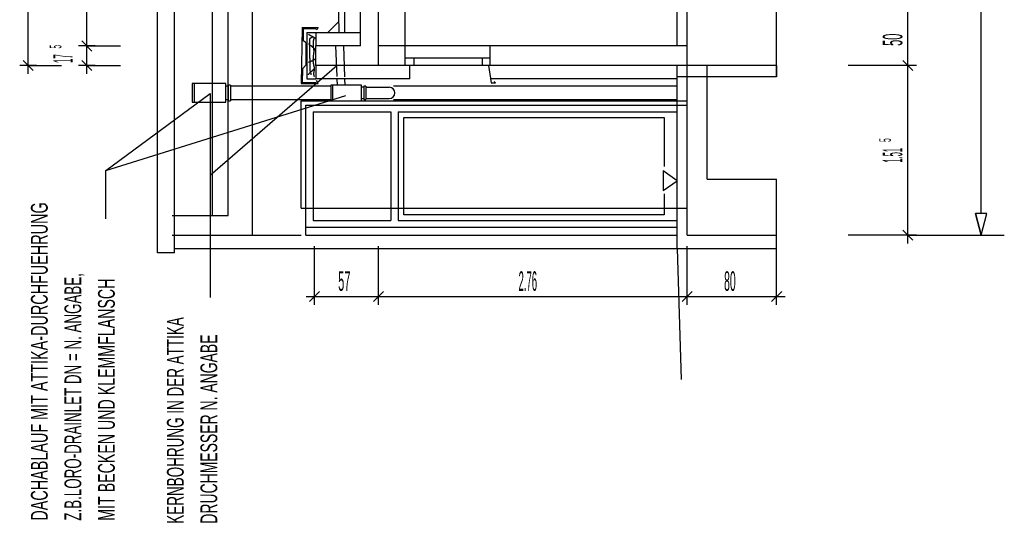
# Model space of a CAD drawing. Extents: x -0.6 to 1.54, y -0.37 to 1.17.
# Tile 74 of 79: x 0.77 to 0.95, y 0.27 to 0.36. Entities that reach past the tile are written whole.
import ezdxf

# ---------------------------------------------------------------- set-up
doc = ezdxf.new("R2010")
doc.units = 0
doc.linetypes.add('KCONTINUOUS', pattern=[0])
doc.layers.add('W01_---', color=7, linetype='CONTINUOUS')

msp = doc.modelspace()

# ---------------------------------------------------------------- linework, layer by layer
at = {"layer": 'W01_---', "color": 7, "linetype": 'KCONTINUOUS'}
for p, q in [((0.79726, 0.31973), (0.79726, 0.47783)), ((0.80031, 0.31973), (0.80031, 0.47783)), ((0.80709, 0.32643), (0.80709, 0.47783)), ((0.80989, 0.32643), (0.80989, 0.47783)), ((0.81429, 0.32293), (0.81429, 0.47783)), ((0.77413, 0.35323), (0.77413, 0.47543)), ((0.83679, 0.35323), (0.83679, 0.47543)), ((0.89199, 0.35323), (0.89199, 0.47543)), ((0.78463, 0.35673), (0.78463, 0.47193)), ((0.83359, 0.35673), (0.83359, 0.47193)), ((0.94456, 0.32679), (0.94456, 0.47154)), ((0.82975, 0.35913), (0.82819, 0.46953)), ((0.83079, 0.35913), (0.83079, 0.46953)), ((0.84159, 0.35673), (0.84159, 0.40943)), ((0.89019, 0.35673), (0.89019, 0.40943)), ((0.90799, 0.35323), (0.90799, 0.36323)), ((0.90799, 0.35323), (0.90799, 0.36323)), ((0.93147, 0.35323), (0.93147, 0.36323)), ((0.82772, 0.35913), (0.82972, 0.36113)), ((0.82314, 0.36003), (0.82296, 0.35003)), ((0.82314, 0.36003), (0.82569, 0.36003)), ((0.82333, 0.35983), (0.8233, 0.35771)), ((0.82333, 0.35983), (0.82559, 0.35983)), ((0.82603, 0.36003), (0.82563, 0.35964)), ((0.82569, 0.36003), (0.82603, 0.36003)), ((0.78553, 0.35583), (0.78373, 0.35763)), ((0.78463, 0.35523), (0.78463, 0.35823)), ((0.8238, 0.35727), (0.8233, 0.35771)), ((0.82399, 0.35913), (0.82399, 0.35083)), ((0.82399, 0.35913), (0.82559, 0.35913)), ((0.82436, 0.35874), (0.82436, 0.35877)), ((0.82439, 0.35874), (0.82436, 0.35874)), ((0.82441, 0.35872), (0.82439, 0.35874)), ((0.82447, 0.35869), (0.82441, 0.35872)), ((0.82452, 0.35869), (0.82447, 0.35869)), ((0.82454, 0.35864), (0.82452, 0.35869)), ((0.82452, 0.35799), (0.82454, 0.35801)), ((0.82452, 0.35794), (0.82452, 0.35799)), ((0.82452, 0.35789), (0.82452, 0.35794)), ((0.82452, 0.35783), (0.82452, 0.35789)), ((0.82452, 0.35781), (0.82452, 0.35783)), ((0.82452, 0.35778), (0.82452, 0.35781)), ((0.82452, 0.3577), (0.82452, 0.35778)), ((0.82452, 0.3576), (0.82452, 0.3577)), ((0.82452, 0.3575), (0.82452, 0.3576)), ((0.82452, 0.35729), (0.82452, 0.3575)), ((0.8246, 0.35861), (0.82454, 0.35864)), ((0.82454, 0.35801), (0.82457, 0.35807)), ((0.82457, 0.35809), (0.8246, 0.35812)), ((0.82457, 0.35807), (0.82457, 0.35809)), ((0.82465, 0.35859), (0.8246, 0.35861)), ((0.8246, 0.35812), (0.8246, 0.35814)), ((0.8246, 0.35814), (0.82462, 0.35814)), ((0.82462, 0.35814), (0.82462, 0.35817)), ((0.82462, 0.35817), (0.82465, 0.35817)), ((0.82467, 0.35856), (0.82465, 0.35859)), ((0.82465, 0.35817), (0.82465, 0.3582)), ((0.82465, 0.3582), (0.82467, 0.3582)), ((0.8247, 0.35853), (0.82467, 0.35856)), ((0.82467, 0.3582), (0.8247, 0.3582)), ((0.82475, 0.35851), (0.8247, 0.35853)), ((0.8247, 0.3582), (0.82473, 0.35822)), ((0.82473, 0.35822), (0.82475, 0.35822)), ((0.8248, 0.35848), (0.82475, 0.35851)), ((0.82475, 0.35822), (0.82478, 0.35825)), ((0.82478, 0.35825), (0.82483, 0.35825)), ((0.82486, 0.35846), (0.8248, 0.35848)), ((0.82483, 0.35825), (0.82486, 0.35827)), ((0.82488, 0.35843), (0.82486, 0.35846)), ((0.82486, 0.35827), (0.82488, 0.35827)), ((0.82491, 0.3584), (0.82488, 0.35843)), ((0.82488, 0.35827), (0.82491, 0.35827)), ((0.82493, 0.3584), (0.82491, 0.3584)), ((0.82491, 0.35827), (0.82491, 0.3583)), ((0.82491, 0.3583), (0.82493, 0.3583)), ((0.82498, 0.3584), (0.82493, 0.3584)), ((0.82501, 0.35838), (0.82498, 0.3584)), ((0.82504, 0.35835), (0.82501, 0.35838)), ((0.82506, 0.35835), (0.82504, 0.35835)), ((0.82509, 0.35835), (0.82506, 0.35835)), ((0.82509, 0.35833), (0.82509, 0.35835)), ((0.82511, 0.35833), (0.82509, 0.35833)), ((0.82514, 0.35833), (0.82511, 0.35833)), ((0.82514, 0.3583), (0.82514, 0.35833)), ((0.82517, 0.3583), (0.82514, 0.3583)), ((0.82517, 0.35827), (0.82517, 0.3583)), ((0.82519, 0.35827), (0.82517, 0.35827)), ((0.82522, 0.35827), (0.82519, 0.35827)), ((0.82519, 0.35773), (0.82522, 0.35778)), ((0.82519, 0.35768), (0.82519, 0.35773)), ((0.82519, 0.35765), (0.82519, 0.35768)), ((0.82519, 0.35763), (0.82519, 0.35765)), ((0.82519, 0.3576), (0.82519, 0.35763)), ((0.82519, 0.35757), (0.82519, 0.3576)), ((0.82519, 0.35755), (0.82519, 0.35757)), ((0.82519, 0.35752), (0.82519, 0.35755)), ((0.82519, 0.35747), (0.82519, 0.35752)), ((0.82519, 0.35742), (0.82519, 0.35747)), ((0.82522, 0.35825), (0.82522, 0.35827)), ((0.82524, 0.35825), (0.82522, 0.35825)), ((0.82522, 0.35778), (0.82524, 0.35786)), ((0.82527, 0.35822), (0.82524, 0.35825)), ((0.82524, 0.35794), (0.8253, 0.35801)), ((0.82524, 0.35786), (0.82524, 0.35794)), ((0.8253, 0.3582), (0.82527, 0.35822)), ((0.8253, 0.35827), (0.8253, 0.3583)), ((0.8253, 0.35825), (0.8253, 0.35827)), ((0.8253, 0.35822), (0.8253, 0.35825)), ((0.8253, 0.35814), (0.8253, 0.35822)), ((0.82532, 0.3582), (0.8253, 0.3582)), ((0.8253, 0.35809), (0.8253, 0.35814)), ((0.8253, 0.35801), (0.8253, 0.35809)), ((0.82535, 0.3582), (0.82532, 0.3582)), ((0.82535, 0.35817), (0.82535, 0.3582)), ((0.82537, 0.35817), (0.82535, 0.35817)), ((0.8254, 0.35814), (0.82537, 0.35817)), ((0.82543, 0.35812), (0.8254, 0.35814)), ((0.82545, 0.35812), (0.82543, 0.35812)), ((0.82545, 0.35809), (0.82545, 0.35812)), ((0.8255, 0.35809), (0.82545, 0.35809)), ((0.8255, 0.35807), (0.8255, 0.35809)), ((0.8255, 0.35804), (0.8255, 0.35807)), ((0.82559, 0.35913), (0.82559, 0.35673)), ((0.82559, 0.35913), (0.83359, 0.35913)), ((0.78613, 0.35673), (0.78313, 0.35673)), ((0.78463, 0.35323), (0.78463, 0.35673)), ((0.78463, 0.35673), (0.79063, 0.35673)), ((0.8238, 0.35727), (0.8238, 0.35331)), ((0.82436, 0.35718), (0.82434, 0.35718)), ((0.82436, 0.35716), (0.82436, 0.35718)), ((0.82439, 0.35716), (0.82436, 0.35716)), ((0.82439, 0.35713), (0.82439, 0.35716)), ((0.82439, 0.35711), (0.82439, 0.35713)), ((0.82439, 0.35708), (0.82439, 0.35711)), ((0.82441, 0.35705), (0.82439, 0.35708)), ((0.82441, 0.35703), (0.82441, 0.35705)), ((0.82444, 0.357), (0.82441, 0.35703)), ((0.82444, 0.35698), (0.82444, 0.357)), ((0.82444, 0.35695), (0.82444, 0.35698)), ((0.82444, 0.35692), (0.82444, 0.35695)), ((0.82447, 0.3569), (0.82444, 0.35692)), ((0.82449, 0.35687), (0.82447, 0.3569)), ((0.82449, 0.35685), (0.82449, 0.35687)), ((0.82452, 0.35685), (0.82449, 0.35685)), ((0.82452, 0.35716), (0.82452, 0.35729)), ((0.82452, 0.35698), (0.82452, 0.35716)), ((0.82452, 0.35685), (0.82452, 0.35698)), ((0.82452, 0.35669), (0.82452, 0.35685)), ((0.82452, 0.35682), (0.82452, 0.35685)), ((0.82454, 0.35682), (0.82452, 0.35682)), ((0.82454, 0.35661), (0.82452, 0.35669)), ((0.82457, 0.35682), (0.82454, 0.35682)), ((0.82454, 0.35653), (0.82454, 0.35661)), ((0.82454, 0.35651), (0.82454, 0.35653)), ((0.82454, 0.35643), (0.82454, 0.35651)), ((0.82454, 0.35638), (0.82454, 0.35643)), ((0.82454, 0.35633), (0.82454, 0.35638)), ((0.82454, 0.3563), (0.82454, 0.35633)), ((0.82454, 0.35625), (0.82454, 0.3563)), ((0.82454, 0.3562), (0.82454, 0.35625)), ((0.82454, 0.35615), (0.82454, 0.3562)), ((0.82454, 0.35612), (0.82454, 0.35615)), ((0.82454, 0.35609), (0.82454, 0.35612)), ((0.82454, 0.35604), (0.82454, 0.35609)), ((0.82454, 0.35599), (0.82454, 0.35604)), ((0.82454, 0.35594), (0.82454, 0.35599)), ((0.82454, 0.35589), (0.82454, 0.35594)), ((0.82454, 0.35583), (0.82454, 0.35589)), ((0.82454, 0.35578), (0.82454, 0.35583)), ((0.82454, 0.35573), (0.82454, 0.35578)), ((0.82454, 0.35568), (0.82454, 0.35573)), ((0.82454, 0.35563), (0.82454, 0.35568)), ((0.8246, 0.3568), (0.82457, 0.35682)), ((0.82462, 0.3568), (0.8246, 0.3568)), ((0.82465, 0.3568), (0.82462, 0.3568)), ((0.82467, 0.35677), (0.82465, 0.3568)), ((0.8247, 0.35674), (0.82467, 0.35677)), ((0.82473, 0.35674), (0.8247, 0.35674)), ((0.82475, 0.35672), (0.82473, 0.35674)), ((0.8248, 0.35669), (0.82475, 0.35672)), ((0.82486, 0.35667), (0.8248, 0.35669)), ((0.82491, 0.35664), (0.82486, 0.35667)), ((0.82493, 0.35661), (0.82491, 0.35664)), ((0.82496, 0.35656), (0.82493, 0.35661)), ((0.82498, 0.35653), (0.82496, 0.35656)), ((0.82504, 0.35648), (0.82498, 0.35653)), ((0.82509, 0.35646), (0.82504, 0.35648)), ((0.82514, 0.35643), (0.82509, 0.35646)), ((0.82517, 0.3564), (0.82514, 0.35643)), ((0.82524, 0.35635), (0.82517, 0.3564)), ((0.82519, 0.35739), (0.82519, 0.35742)), ((0.82519, 0.35734), (0.82519, 0.35739)), ((0.82519, 0.35731), (0.82519, 0.35734)), ((0.82519, 0.35729), (0.82519, 0.35731)), ((0.82519, 0.35726), (0.82519, 0.35729)), ((0.82519, 0.35724), (0.82519, 0.35726)), ((0.82519, 0.35721), (0.82519, 0.35724)), ((0.82519, 0.35718), (0.82519, 0.35721)), ((0.82519, 0.35716), (0.82519, 0.35718)), ((0.82519, 0.35713), (0.82519, 0.35716)), ((0.82519, 0.35711), (0.82519, 0.35713)), ((0.82519, 0.35708), (0.82519, 0.35711)), ((0.82519, 0.35705), (0.82519, 0.35708)), ((0.82519, 0.357), (0.82519, 0.35705)), ((0.82519, 0.35695), (0.82519, 0.357)), ((0.82519, 0.35692), (0.82519, 0.35695)), ((0.82519, 0.3569), (0.82519, 0.35692)), ((0.82519, 0.35687), (0.82519, 0.3569)), ((0.82519, 0.35685), (0.82519, 0.35687)), ((0.82519, 0.35682), (0.82519, 0.35685)), ((0.82519, 0.35677), (0.82519, 0.35682)), ((0.82519, 0.35672), (0.82519, 0.35677)), ((0.82519, 0.35664), (0.82519, 0.35672)), ((0.82519, 0.35659), (0.82519, 0.35664)), ((0.82519, 0.35651), (0.82519, 0.35659)), ((0.82519, 0.3564), (0.82519, 0.35651)), ((0.82522, 0.35633), (0.82519, 0.3564)), ((0.82522, 0.3562), (0.82522, 0.35633)), ((0.82522, 0.35612), (0.82522, 0.3562)), ((0.82524, 0.35602), (0.82522, 0.35612)), ((0.8253, 0.35627), (0.82524, 0.35635)), ((0.82524, 0.35604), (0.8254, 0.35607)), ((0.82524, 0.35602), (0.82524, 0.35604)), ((0.82524, 0.35596), (0.82524, 0.35602)), ((0.82527, 0.35589), (0.82524, 0.35596)), ((0.82527, 0.35586), (0.82527, 0.35589)), ((0.82527, 0.35578), (0.82527, 0.35586)), ((0.82527, 0.35576), (0.82527, 0.35578)), ((0.82527, 0.3557), (0.82527, 0.35576)), ((0.82527, 0.35565), (0.82527, 0.3557)), ((0.82532, 0.3562), (0.8253, 0.35627)), ((0.82535, 0.35617), (0.82532, 0.3562)), ((0.82537, 0.35612), (0.82535, 0.35617)), ((0.8254, 0.35607), (0.82537, 0.35612)), ((0.83359, 0.35673), (0.82559, 0.35673)), ((0.82559, 0.35323), (0.82559, 0.35673)), ((0.82559, 0.35323), (0.82559, 0.35673)), ((0.82938, 0.35125), (0.82919, 0.35673)), ((0.83079, 0.35119), (0.8306, 0.35673)), ((0.84159, 0.35673), (0.83679, 0.35673)), ((0.84159, 0.35323), (0.84159, 0.35673)), ((0.85679, 0.35673), (0.84159, 0.35673)), ((0.85679, 0.35323), (0.85679, 0.35673)), ((0.89199, 0.35673), (0.85679, 0.35673)), ((0.77503, 0.35233), (0.77323, 0.35413)), ((0.77413, 0.35173), (0.77413, 0.35473)), ((0.78553, 0.35233), (0.78373, 0.35413)), ((0.78463, 0.35173), (0.78463, 0.35473)), ((0.82439, 0.35389), (0.82447, 0.35391)), ((0.82447, 0.35391), (0.82452, 0.35396)), ((0.82452, 0.35396), (0.82457, 0.35399)), ((0.82454, 0.3556), (0.82454, 0.35563)), ((0.82454, 0.35557), (0.82454, 0.3556)), ((0.82454, 0.35555), (0.82454, 0.35557)), ((0.82454, 0.35552), (0.82454, 0.35555)), ((0.82454, 0.35547), (0.82454, 0.35552)), ((0.82454, 0.35542), (0.82454, 0.35547)), ((0.82454, 0.35537), (0.82454, 0.35542)), ((0.82454, 0.35532), (0.82454, 0.35537)), ((0.82454, 0.35521), (0.82454, 0.35532)), ((0.82454, 0.35511), (0.82454, 0.35521)), ((0.82454, 0.35506), (0.82454, 0.35511)), ((0.82454, 0.35503), (0.82454, 0.35506)), ((0.82454, 0.35495), (0.82454, 0.35503)), ((0.82454, 0.35493), (0.82454, 0.35495)), ((0.82454, 0.35485), (0.82454, 0.35493)), ((0.82454, 0.3548), (0.82454, 0.35485)), ((0.82454, 0.35474), (0.82454, 0.3548)), ((0.82454, 0.35472), (0.82454, 0.35474)), ((0.82454, 0.35467), (0.82454, 0.35472)), ((0.82454, 0.35464), (0.82454, 0.35467)), ((0.82454, 0.35459), (0.82454, 0.35464)), ((0.82454, 0.35456), (0.82454, 0.35459)), ((0.82454, 0.35454), (0.82454, 0.35456)), ((0.82454, 0.35448), (0.82454, 0.35454)), ((0.82457, 0.35446), (0.82454, 0.35448)), ((0.82457, 0.35443), (0.82457, 0.35446)), ((0.82457, 0.35438), (0.82457, 0.35443)), ((0.82457, 0.35435), (0.82457, 0.35438)), ((0.82457, 0.3543), (0.82457, 0.35435)), ((0.82457, 0.35428), (0.82457, 0.3543)), ((0.82457, 0.35423), (0.82457, 0.35428)), ((0.82457, 0.3542), (0.82457, 0.35423)), ((0.82457, 0.35417), (0.82457, 0.3542)), ((0.82457, 0.35412), (0.82457, 0.35417)), ((0.82457, 0.35407), (0.82457, 0.35412)), ((0.82457, 0.35402), (0.82457, 0.35407)), ((0.82457, 0.35396), (0.82457, 0.35402)), ((0.82457, 0.35399), (0.8246, 0.35399)), ((0.82457, 0.35394), (0.82457, 0.35396)), ((0.82457, 0.35391), (0.82457, 0.35394)), ((0.82457, 0.35386), (0.82457, 0.35391)), ((0.8246, 0.35399), (0.82462, 0.35402)), ((0.82462, 0.35402), (0.82465, 0.35402)), ((0.82465, 0.35402), (0.82465, 0.35404)), ((0.82465, 0.35404), (0.82467, 0.35404)), ((0.82467, 0.35404), (0.8247, 0.35404)), ((0.8247, 0.35404), (0.82475, 0.35404)), ((0.82475, 0.35404), (0.82478, 0.35407)), ((0.82478, 0.35407), (0.8248, 0.35407)), ((0.8248, 0.35407), (0.82483, 0.35407)), ((0.82483, 0.35407), (0.82486, 0.35407)), ((0.82486, 0.35407), (0.82488, 0.35407)), ((0.82488, 0.35407), (0.82491, 0.3541)), ((0.82491, 0.3541), (0.82493, 0.3541)), ((0.82493, 0.3541), (0.82496, 0.3541)), ((0.82496, 0.3541), (0.82498, 0.3541)), ((0.82498, 0.3541), (0.82501, 0.3541)), ((0.82501, 0.3541), (0.82501, 0.35412)), ((0.82501, 0.35412), (0.82504, 0.35412)), ((0.82504, 0.35412), (0.82506, 0.35412)), ((0.82506, 0.35412), (0.82509, 0.35412)), ((0.82509, 0.35415), (0.82511, 0.35417)), ((0.82509, 0.35412), (0.82509, 0.35415)), ((0.82511, 0.35433), (0.82514, 0.35438)), ((0.82511, 0.3543), (0.82511, 0.35433)), ((0.82511, 0.35428), (0.82511, 0.3543)), ((0.82511, 0.35425), (0.82511, 0.35428)), ((0.82511, 0.3542), (0.82511, 0.35425)), ((0.82511, 0.35417), (0.82511, 0.3542)), ((0.82511, 0.35412), (0.82511, 0.35417)), ((0.82511, 0.35417), (0.82514, 0.35417)), ((0.82511, 0.35407), (0.82511, 0.35412)), ((0.82511, 0.35399), (0.82511, 0.35407)), ((0.82511, 0.35394), (0.82511, 0.35399)), ((0.82514, 0.35389), (0.82511, 0.35394)), ((0.82514, 0.35441), (0.82517, 0.35443)), ((0.82514, 0.35438), (0.82514, 0.35441)), ((0.82514, 0.35417), (0.82522, 0.35423)), ((0.82517, 0.35459), (0.82519, 0.35467)), ((0.82517, 0.35456), (0.82517, 0.35459)), ((0.82517, 0.35451), (0.82517, 0.35456)), ((0.82517, 0.35448), (0.82517, 0.35451)), ((0.82517, 0.35446), (0.82517, 0.35448)), ((0.82517, 0.35443), (0.82517, 0.35446)), ((0.82519, 0.35508), (0.82524, 0.35519)), ((0.82519, 0.35498), (0.82519, 0.35508)), ((0.82519, 0.35487), (0.82519, 0.35498)), ((0.82519, 0.3548), (0.82519, 0.35487)), ((0.82519, 0.35472), (0.82519, 0.3548)), ((0.82519, 0.35467), (0.82519, 0.35472)), ((0.82522, 0.35423), (0.82527, 0.35425)), ((0.82524, 0.35555), (0.82527, 0.35557)), ((0.82524, 0.3555), (0.82524, 0.35555)), ((0.82524, 0.35544), (0.82524, 0.3555)), ((0.82524, 0.35537), (0.82524, 0.35544)), ((0.82524, 0.35532), (0.82524, 0.35537)), ((0.82524, 0.35526), (0.82524, 0.35532)), ((0.82524, 0.35519), (0.82524, 0.35526)), ((0.82527, 0.35563), (0.82527, 0.35565)), ((0.82527, 0.35557), (0.82527, 0.35563)), ((0.82527, 0.35425), (0.8253, 0.3543)), ((0.8253, 0.3543), (0.82535, 0.35433)), ((0.82535, 0.35433), (0.82537, 0.35435)), ((0.82537, 0.35435), (0.82537, 0.35438)), ((0.82537, 0.35438), (0.8254, 0.35438)), ((0.8254, 0.35441), (0.8254, 0.35443)), ((0.8254, 0.35438), (0.8254, 0.35441)), ((0.85679, 0.35453), (0.84159, 0.35453)), ((0.84319, 0.35323), (0.84319, 0.35453)), ((0.85539, 0.35323), (0.85539, 0.35453)), ((0.93237, 0.35233), (0.93057, 0.35413)), ((0.93147, 0.35173), (0.93147, 0.35473)), ((0.77563, 0.35323), (0.77263, 0.35323)), ((0.77413, 0.35323), (0.78013, 0.35323)), ((0.78613, 0.35323), (0.78313, 0.35323)), ((0.78463, 0.35323), (0.79063, 0.35323)), ((0.80669, 0.33366), (0.82932, 0.35323)), ((0.82321, 0.35262), (0.82317, 0.35023)), ((0.8238, 0.35331), (0.82321, 0.35262)), ((0.82428, 0.35383), (0.82428, 0.35386)), ((0.82428, 0.35386), (0.82434, 0.35386)), ((0.82434, 0.35386), (0.82439, 0.35389)), ((0.82457, 0.35383), (0.82457, 0.35386)), ((0.82457, 0.35381), (0.82457, 0.35383)), ((0.82457, 0.35376), (0.82457, 0.35381)), ((0.82457, 0.35371), (0.82457, 0.35376)), ((0.82457, 0.35363), (0.82457, 0.35371)), ((0.82457, 0.35352), (0.82457, 0.35363)), ((0.82457, 0.35345), (0.82457, 0.35352)), ((0.82457, 0.35337), (0.82457, 0.35345)), ((0.82457, 0.35332), (0.82457, 0.35337)), ((0.82457, 0.35324), (0.82457, 0.35332)), ((0.82457, 0.35319), (0.82457, 0.35324)), ((0.82457, 0.35313), (0.82457, 0.35319)), ((0.82457, 0.35308), (0.82457, 0.35313)), ((0.82457, 0.35303), (0.82457, 0.35308)), ((0.82457, 0.35298), (0.82457, 0.35303)), ((0.82457, 0.35293), (0.82457, 0.35298)), ((0.82457, 0.35287), (0.82457, 0.35293)), ((0.82457, 0.3528), (0.82457, 0.35287)), ((0.82457, 0.35275), (0.82457, 0.3528)), ((0.82457, 0.35269), (0.82457, 0.35275)), ((0.82457, 0.35262), (0.82457, 0.35269)), ((0.8246, 0.35251), (0.82457, 0.35262)), ((0.8246, 0.35243), (0.8246, 0.35251)), ((0.8246, 0.35238), (0.8246, 0.35243)), ((0.8246, 0.35233), (0.8246, 0.35238)), ((0.8246, 0.35223), (0.8246, 0.35233)), ((0.82462, 0.3522), (0.8246, 0.35223)), ((0.82462, 0.35212), (0.82462, 0.3522)), ((0.82467, 0.35212), (0.82467, 0.35215)), ((0.82467, 0.35215), (0.8247, 0.35215)), ((0.8247, 0.35215), (0.82473, 0.35215)), ((0.82473, 0.35215), (0.82475, 0.35217)), ((0.82475, 0.35217), (0.82478, 0.35217)), ((0.82478, 0.35217), (0.8248, 0.3522)), ((0.8248, 0.3522), (0.82483, 0.3522)), ((0.82483, 0.3522), (0.82486, 0.35223)), ((0.82486, 0.35223), (0.82488, 0.35225)), ((0.82488, 0.35225), (0.82491, 0.35228)), ((0.82491, 0.35228), (0.82493, 0.3523)), ((0.82493, 0.3523), (0.82496, 0.3523)), ((0.82496, 0.35233), (0.82501, 0.35236)), ((0.82496, 0.3523), (0.82496, 0.35233)), ((0.82501, 0.35236), (0.82504, 0.35236)), ((0.82504, 0.35236), (0.82506, 0.35238)), ((0.82506, 0.35238), (0.82506, 0.35241)), ((0.82506, 0.35241), (0.82509, 0.35241)), ((0.82509, 0.35241), (0.82509, 0.35243)), ((0.82509, 0.35243), (0.82511, 0.35243)), ((0.82511, 0.35246), (0.82514, 0.35249)), ((0.82511, 0.35243), (0.82511, 0.35246)), ((0.82514, 0.35381), (0.82514, 0.35389)), ((0.82514, 0.35373), (0.82514, 0.35381)), ((0.82517, 0.35368), (0.82514, 0.35373)), ((0.82514, 0.35251), (0.82517, 0.35254)), ((0.82514, 0.35249), (0.82514, 0.35251)), ((0.82517, 0.3536), (0.82517, 0.35368)), ((0.82519, 0.35355), (0.82517, 0.3536)), ((0.82517, 0.35254), (0.82519, 0.35256)), ((0.82522, 0.35347), (0.82519, 0.35355)), ((0.82519, 0.35256), (0.82522, 0.35259)), ((0.82522, 0.35342), (0.82522, 0.35347)), ((0.82524, 0.35337), (0.82522, 0.35342)), ((0.82522, 0.35259), (0.82527, 0.35262)), ((0.82524, 0.35332), (0.82524, 0.35337)), ((0.82524, 0.35326), (0.82524, 0.35332)), ((0.82524, 0.35324), (0.82524, 0.35326)), ((0.82527, 0.35319), (0.82524, 0.35324)), ((0.82527, 0.35316), (0.82527, 0.35319)), ((0.82527, 0.35311), (0.82527, 0.35316)), ((0.82527, 0.35308), (0.82527, 0.35311)), ((0.8253, 0.35306), (0.82527, 0.35308)), ((0.82527, 0.35262), (0.8253, 0.35267)), ((0.8253, 0.35303), (0.8253, 0.35306)), ((0.8253, 0.353), (0.8253, 0.35303)), ((0.82532, 0.35295), (0.8253, 0.353)), ((0.8253, 0.35269), (0.82532, 0.35275)), ((0.8253, 0.35267), (0.8253, 0.35269)), ((0.8253, 0.35225), (0.82532, 0.35233)), ((0.8253, 0.35217), (0.8253, 0.35225)), ((0.8253, 0.35212), (0.8253, 0.35217)), ((0.82532, 0.3529), (0.82532, 0.35295)), ((0.82532, 0.35287), (0.82532, 0.3529)), ((0.82532, 0.35282), (0.82532, 0.35287)), ((0.82532, 0.3528), (0.82532, 0.35282)), ((0.82532, 0.3528), (0.82535, 0.35282)), ((0.82532, 0.35277), (0.82532, 0.3528)), ((0.82532, 0.35275), (0.82532, 0.3528)), ((0.82532, 0.35275), (0.82532, 0.35277)), ((0.82532, 0.35272), (0.82532, 0.35275)), ((0.82532, 0.35269), (0.82532, 0.35272)), ((0.82532, 0.35267), (0.82532, 0.35269)), ((0.82532, 0.35262), (0.82532, 0.35267)), ((0.82532, 0.35256), (0.82532, 0.35262)), ((0.82532, 0.35251), (0.82532, 0.35256)), ((0.82532, 0.35241), (0.82532, 0.35251)), ((0.82532, 0.35233), (0.82532, 0.35241)), ((0.82535, 0.35285), (0.82535, 0.35287)), ((0.82535, 0.35282), (0.82535, 0.35285)), ((0.84159, 0.35323), (0.82559, 0.35323)), ((0.82559, 0.35323), (0.82559, 0.35083)), ((0.84239, 0.35323), (0.84159, 0.35323)), ((0.85679, 0.35323), (0.84239, 0.35323)), ((0.84239, 0.35083), (0.84239, 0.35323)), ((0.85647, 0.35323), (0.85691, 0.35013)), ((0.90799, 0.35323), (0.85679, 0.35323)), ((0.89019, 0.32053), (0.89019, 0.35323)), ((0.89199, 0.32293), (0.89199, 0.35323)), ((0.89559, 0.33293), (0.89559, 0.35323)), ((0.90799, 0.35123), (0.90799, 0.35323)), ((0.90799, 0.35323), (0.90799, 0.35123)), ((0.90799, 0.35323), (0.90799, 0.35123)), ((0.9289, 0.35323), (0.92076, 0.35323)), ((0.93147, 0.35323), (0.9289, 0.35323)), ((0.93297, 0.35323), (0.92997, 0.35323)), ((0.93147, 0.32293), (0.93147, 0.35323)), ((0.82399, 0.35083), (0.82559, 0.35083)), ((0.82426, 0.35163), (0.82428, 0.35166)), ((0.82426, 0.3516), (0.82426, 0.35163)), ((0.82426, 0.35158), (0.82426, 0.3516)), ((0.82426, 0.35155), (0.82426, 0.35158)), ((0.82428, 0.35166), (0.82431, 0.35171)), ((0.82431, 0.35171), (0.82436, 0.35176)), ((0.82436, 0.35176), (0.82439, 0.35179)), ((0.82439, 0.35179), (0.82441, 0.35181)), ((0.82441, 0.35181), (0.82447, 0.35186)), ((0.82447, 0.35189), (0.82449, 0.35191)), ((0.82447, 0.35186), (0.82447, 0.35189)), ((0.82449, 0.35191), (0.82454, 0.35197)), ((0.82454, 0.35197), (0.82457, 0.35199)), ((0.82457, 0.35199), (0.8246, 0.35202)), ((0.8246, 0.35202), (0.82462, 0.35204)), ((0.82462, 0.3521), (0.82462, 0.35212)), ((0.82462, 0.35204), (0.82462, 0.3521)), ((0.82462, 0.35204), (0.82465, 0.3521)), ((0.82465, 0.35202), (0.82462, 0.35204)), ((0.82465, 0.3521), (0.82465, 0.35212)), ((0.82465, 0.35212), (0.82467, 0.35212)), ((0.82467, 0.35197), (0.82465, 0.35202)), ((0.8247, 0.35191), (0.82467, 0.35197)), ((0.8247, 0.35189), (0.8247, 0.35191)), ((0.82473, 0.35186), (0.8247, 0.35189)), ((0.82473, 0.35181), (0.82473, 0.35186)), ((0.82473, 0.35176), (0.82473, 0.35181)), ((0.82475, 0.35171), (0.82473, 0.35176)), ((0.82475, 0.35166), (0.82475, 0.35171)), ((0.82475, 0.3516), (0.82475, 0.35166)), ((0.82475, 0.35158), (0.82475, 0.3516)), ((0.82475, 0.35155), (0.82475, 0.35158)), ((0.82524, 0.35197), (0.82527, 0.35204)), ((0.82524, 0.35189), (0.82524, 0.35197)), ((0.82524, 0.35184), (0.82524, 0.35189)), ((0.82524, 0.35181), (0.82524, 0.35184)), ((0.82524, 0.35176), (0.82524, 0.35181)), ((0.82524, 0.35173), (0.82524, 0.35176)), ((0.82524, 0.35168), (0.82524, 0.35173)), ((0.82524, 0.35166), (0.82524, 0.35168)), ((0.82524, 0.3516), (0.82524, 0.35166)), ((0.82527, 0.35158), (0.82524, 0.3516)), ((0.82527, 0.35204), (0.8253, 0.35212)), ((0.82527, 0.3515), (0.82527, 0.35158)), ((0.82527, 0.35147), (0.82527, 0.3515)), ((0.82527, 0.35139), (0.82527, 0.35147)), ((0.82527, 0.35137), (0.82527, 0.35139)), ((0.8253, 0.35134), (0.82527, 0.35137)), ((0.8253, 0.35132), (0.8253, 0.35134)), ((0.82532, 0.35132), (0.8253, 0.35129)), ((0.8253, 0.35129), (0.8253, 0.35132)), ((0.82532, 0.35129), (0.82532, 0.35132)), ((0.84239, 0.35083), (0.82559, 0.35083)), ((0.82601, 0.35003), (0.8257, 0.35054)), ((0.82944, 0.34975), (0.8294, 0.35083)), ((0.83084, 0.34975), (0.8308, 0.35083)), ((0.89019, 0.35083), (0.85681, 0.35083)), ((0.85771, 0.35013), (0.8575, 0.3504)), ((0.90799, 0.35123), (0.89019, 0.35123)), ((0.80949, 0.35002), (0.80349, 0.35002)), ((0.80349, 0.35002), (0.80349, 0.34666)), ((0.8038, 0.35002), (0.8038, 0.34666)), ((0.80949, 0.34666), (0.80949, 0.35002)), ((0.80989, 0.34954), (0.80949, 0.34954)), ((0.81032, 0.34974), (0.80989, 0.34974)), ((0.80989, 0.34974), (0.80989, 0.34694)), ((0.81032, 0.34974), (0.81032, 0.34694)), ((0.82825, 0.34954), (0.81032, 0.34954)), ((0.82296, 0.35003), (0.82601, 0.35003)), ((0.82317, 0.35023), (0.82559, 0.35023)), ((0.83375, 0.34975), (0.82825, 0.34975)), ((0.82825, 0.34975), (0.82825, 0.34695)), ((0.82856, 0.34975), (0.82856, 0.34695)), ((0.83084, 0.34973), (0.83084, 0.34975)), ((0.83375, 0.34695), (0.83375, 0.34975)), ((0.83415, 0.34935), (0.83375, 0.34935)), ((0.83455, 0.34954), (0.83415, 0.34954)), ((0.83415, 0.34954), (0.83415, 0.34714)), ((0.83455, 0.34954), (0.83455, 0.34714)), ((0.83455, 0.34935), (0.83871, 0.34935)), ((0.89019, 0.34954), (0.8395, 0.34954)), ((0.85691, 0.35013), (0.85771, 0.35013)), ((0.78803, 0.33448), (0.80669, 0.34822)), ((0.78803, 0.33448), (0.83094, 0.34788)), ((0.80669, 0.34822), (0.80669, 0.31175)), ((0.80949, 0.34714), (0.80989, 0.34714)), ((0.80989, 0.34694), (0.81032, 0.34694)), ((0.81032, 0.34714), (0.82825, 0.34714)), ((0.82299, 0.32773), (0.82299, 0.34693)), ((0.82299, 0.34693), (0.89199, 0.34693)), ((0.82825, 0.34695), (0.83375, 0.34695)), ((0.83375, 0.34734), (0.83415, 0.34734)), ((0.83415, 0.34714), (0.83455, 0.34714)), ((0.83455, 0.34734), (0.83871, 0.34734)), ((0.83948, 0.34714), (0.89019, 0.34714)), ((0.80349, 0.34666), (0.80949, 0.34666)), ((0.82379, 0.34613), (0.89199, 0.34613)), ((0.82379, 0.32293), (0.82379, 0.34613)), ((0.82509, 0.34493), (0.83902, 0.34493)), ((0.82509, 0.34493), (0.82509, 0.32553)), ((0.83902, 0.34493), (0.83902, 0.32553)), ((0.84032, 0.34493), (0.84032, 0.32553)), ((0.84032, 0.34493), (0.89019, 0.34493)), ((0.84132, 0.32653), (0.84132, 0.34393)), ((0.84132, 0.34393), (0.88789, 0.34393)), ((0.88789, 0.34393), (0.88789, 0.33518)), ((0.78803, 0.32583), (0.78803, 0.33448)), ((0.89019, 0.33265), (0.88769, 0.3344)), ((0.88769, 0.3344), (0.88769, 0.3309)), ((0.89559, 0.33293), (0.90799, 0.33293)), ((0.90799, 0.32053), (0.90799, 0.33293)), ((0.88769, 0.3309), (0.89019, 0.33265)), ((0.88789, 0.33027), (0.88789, 0.32653)), ((0.82299, 0.32773), (0.89199, 0.32773)), ((0.79989, 0.32643), (0.80989, 0.32643)), ((0.88789, 0.32653), (0.84132, 0.32653)), ((0.94559, 0.32679), (0.94352, 0.32679)), ((0.94352, 0.32679), (0.94456, 0.32293)), ((0.94559, 0.32679), (0.94352, 0.32679)), ((0.94352, 0.32679), (0.94456, 0.32293)), ((0.94559, 0.32679), (0.94352, 0.32679)), ((0.94456, 0.32293), (0.94352, 0.32679)), ((0.94456, 0.32293), (0.94559, 0.32679)), ((0.94456, 0.32293), (0.94559, 0.32679)), ((0.94456, 0.32293), (0.94559, 0.32679)), ((0.82379, 0.32433), (0.89019, 0.32433)), ((0.82509, 0.32553), (0.83902, 0.32553)), ((0.84032, 0.32553), (0.89019, 0.32553)), ((0.93147, 0.32143), (0.93147, 0.32443)), ((0.79989, 0.32293), (0.82299, 0.32293)), ((0.82379, 0.32293), (0.89019, 0.32293)), ((0.89199, 0.32293), (0.90799, 0.32293)), ((0.93147, 0.32293), (0.92076, 0.32293)), ((0.93297, 0.32293), (0.92997, 0.32293)), ((0.93237, 0.32203), (0.93057, 0.32383)), ((0.93147, 0.32293), (0.9487, 0.32293)), ((0.80031, 0.32053), (0.89019, 0.32053)), ((0.82535, 0.31195), (0.82535, 0.32097)), ((0.83679, 0.31195), (0.83679, 0.32097)), ((0.89019, 0.32053), (0.89092, 0.29711)), ((0.89019, 0.32053), (0.90799, 0.32053)), ((0.89199, 0.31195), (0.89199, 0.32097)), ((0.90799, 0.31195), (0.90799, 0.32097)), ((0.80031, 0.31973), (0.79726, 0.31973)), ((0.82535, 0.31045), (0.82535, 0.31345)), ((0.83679, 0.31045), (0.83679, 0.31345)), ((0.89199, 0.31045), (0.89199, 0.31345)), ((0.90799, 0.31045), (0.90799, 0.31345)), ((0.82385, 0.31195), (0.82685, 0.31195)), ((0.82445, 0.31105), (0.82625, 0.31285)), ((0.82535, 0.31195), (0.82773, 0.31195)), ((0.82773, 0.31195), (0.83679, 0.31195)), ((0.83529, 0.31195), (0.83829, 0.31195)), ((0.83589, 0.31105), (0.83769, 0.31285)), ((0.83679, 0.31195), (0.85998, 0.31195)), ((0.85998, 0.31195), (0.89199, 0.31195)), ((0.89049, 0.31195), (0.89349, 0.31195)), ((0.89109, 0.31105), (0.89289, 0.31285)), ((0.89199, 0.31195), (0.89672, 0.31195)), ((0.89672, 0.31195), (0.90799, 0.31195)), ((0.90649, 0.31195), (0.90949, 0.31195)), ((0.90709, 0.31105), (0.90889, 0.31285))]:
    msp.add_line(p, q, dxfattribs=at)
msp.add_arc((0.83871, 0.34835), 0.001, 270, 450, dxfattribs=at)

# ---------------------------------------------------------------- texts
at = {"layer": 'W01_---', "color": 7}
for s, height, width, p in [('50', 0.0035, 0.42, (0.93047, 0.35675, 61)), ('5 ', 0.0021, 0.333333, (0.78009, 0.35627, 61)), ('17', 0.0035, 0.3, (0.78213, 0.35369, 61)), ('5 ', 0.0021, 0.333333, (0.92843, 0.33958, 61)), ('1.51', 0.0035, 0.23, (0.93047, 0.33588, 61)), ('DACHABLAUF MIT ATTIKA-DURCHFUEHRUNG', 0.003, 0.6415, (0.77764, 0.27187, 61)), ('Z.B.LORO-DRAINLET DN = N. ANGABE, ', 0.003, 0.595283, (0.78364, 0.27187, 61)), ('MIT BECKEN UND KLEMMFLANSCH ', 0.003, 0.632346, (0.78964, 0.27187, 61)), ('KERNBOHRUNG IN DER ATTIKA ', 0.003, 0.6, (0.80196, 0.27133, 61)), ('DRUCHMESSER N. ANGABE ', 0.003, 0.62181, (0.80796, 0.27133, 61))]:
    msp.add_text(s, height=height, rotation=90.0027, dxfattribs=dict(at, width=width)).set_placement(p)
for s, width, p in [('57', 0.42, (0.82958, 0.31295, 61)), ('2.76', 0.363357, (0.86184, 0.31295, 61)), ('80', 0.4, (0.89859, 0.31295, 61))]:
    msp.add_text(s, height=0.0035, dxfattribs=dict(at, width=width)).set_placement(p)

doc.saveas('drawing.dxf')
